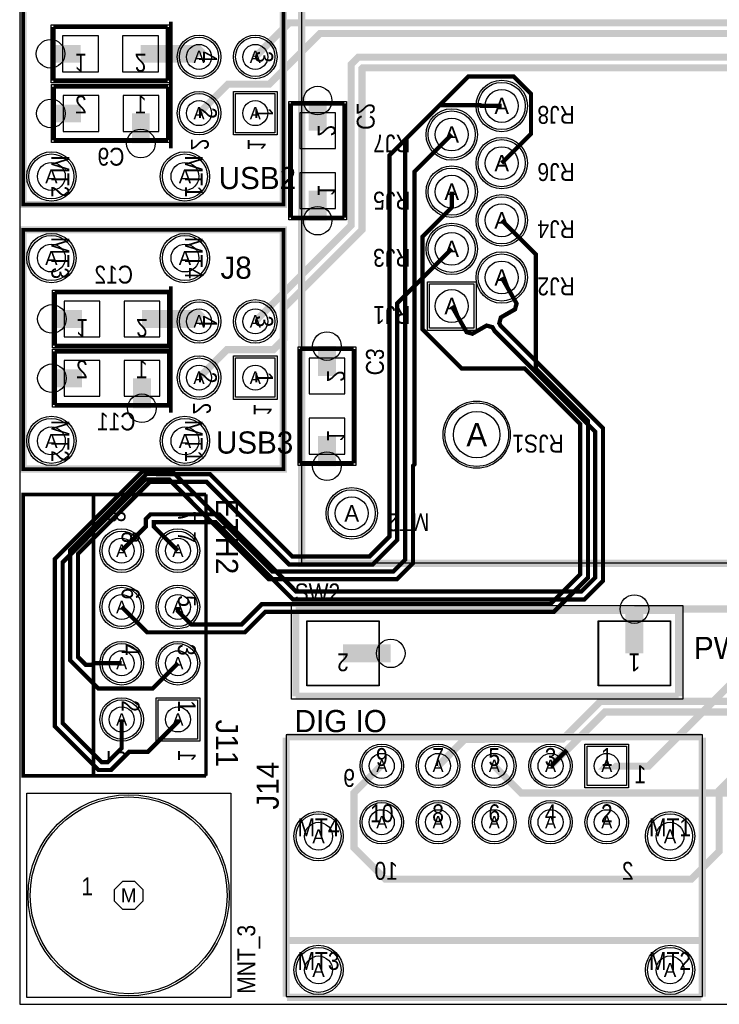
# Model space of a CAD drawing. Extents: x 5 to 3302, y 5 to 2160.
# Tile 1 of 4: x 5 to 984, y 5 to 1383. Entities that reach past the tile are written whole.
import ezdxf
from ezdxf.enums import TextEntityAlignment as Align

# ---------------------------------------------------------------- set-up
doc = ezdxf.new("R2010")
doc.units = 0
for name, color, linetype in [('ASSEMBLY', 12, 'CONTINUOUS'), ('BOND', 85, 'CONTINUOUS'), ('BOUND', 85, 'CONTINUOUS'), ('COND', 4, 'CONTINUOUS'), ('COND2', 1, 'CONTINUOUS'), ('PACKAGES', 202, 'CONTINUOUS'), ('SILK_SCREEN', 85, 'CONTINUOUS'), ('SILK_SCREEN2', 2, 'CONTINUOUS'), ('SOLDER_MASK', 85, 'CONTINUOUS'), ('TEXT', 12, 'CONTINUOUS')]:
    doc.layers.add(name, color=color, linetype=linetype)

# ---------------------------------------------------------------- blocks, each defined once
blk = doc.blocks.new('FIGURE_CIRCLE')
blk.add_circle((0, 0), 0.5)
blk = doc.blocks.new('FIGURE_OCT')
blk.add_lwpolyline([(-0.5, -0.2071), (-0.5, 0.2071), (-0.2071, 0.5), (0.2071, 0.5), (0.5, 0.2071), (0.5, -0.2071), (0.2071, -0.5), (-0.2071, -0.5)], close=True)

msp = doc.modelspace()

# ---------------------------------------------------------------- linework, layer by layer
at = {"layer": 'ASSEMBLY', "const_width": 6}
for points in [[(52, 1372.5), (52, 1297.5)], [(212, 1372.5), (52, 1372.5)], [(212, 1297.5), (212, 1372.5)], [(52, 1297.5), (212, 1297.5)], [(52.5, 1289), (52.5, 1214)], [(212.5, 1289), (52.5, 1289)], [(212.5, 1214), (212.5, 1289)], [(459.5, 1265.5), (384.5, 1265.5)], [(384.5, 1265.5), (384.5, 1105.5)], [(459.5, 1105.5), (459.5, 1265.5)], [(52.5, 1214), (212.5, 1214)], [(384.5, 1105.5), (459.5, 1105.5)], [(54, 1001.5), (54, 926.5)], [(214, 1001.5), (54, 1001.5)], [(214, 926.5), (214, 1001.5)], [(54, 926.5), (214, 926.5)], [(472.5, 922), (397.5, 922)], [(397.5, 922), (397.5, 762)], [(472.5, 762), (472.5, 922)], [(54, 918.5), (54, 843.5)], [(214, 918.5), (54, 918.5)], [(214, 843.5), (214, 918.5)], [(54, 843.5), (214, 843.5)], [(397.5, 762), (472.5, 762)]]:
    msp.add_lwpolyline(points, dxfattribs=at)
at = {"layer": 'BOND'}
for points in [[(507.42, 541.06), (507.42, 451.06), (407.42, 451.06), (407.42, 541.06)], [(915.42, 541.06), (915.42, 451.06), (815.42, 451.06), (815.42, 541.06)]]:
    msp.add_lwpolyline(points, close=True, dxfattribs=at)
at = {"layer": 'BOUND'}
for points in [[(2519.69, 1622.05), (2519.69, 622.05), (399.69, 622.05), (399.69, 1622.05)], [(9.85, 1458.66), (9.85, 1124.02), (374.02, 1124.02), (374.02, 1458.66)], [(49, 1375.5), (215, 1375.5), (215, 1294.5), (49, 1294.5)], [(215.5, 1211), (49.5, 1211), (49.5, 1292), (215.5, 1292)], [(381.5, 1102.5), (381.5, 1268.5), (462.5, 1268.5), (462.5, 1102.5)], [(9.85, 1088.58), (9.85, 753.94), (374.02, 753.94), (374.02, 1088.58)], [(51, 1004.5), (217, 1004.5), (217, 923.5), (51, 923.5)], [(394.5, 759), (394.5, 925), (475.5, 925), (475.5, 759)], [(217, 840.5), (51, 840.5), (51, 921.5), (217, 921.5)], [(9.84, 718.5), (9.84, 324.8), (265.75, 324.8), (265.75, 718.5)], [(933.42, 563.06), (933.42, 432.06), (385.42, 432.06), (385.42, 563.06)], [(377.95, 15.75), (960.63, 15.75), (960.63, 381.89), (377.95, 381.89)], [(14.68, 14.68), (14.68, 300.28), (300.28, 300.28), (300.28, 14.68)]]:
    msp.add_lwpolyline(points, close=True, dxfattribs=at)
at = {"layer": 'BOUND', "const_width": 10}
for points in [[(377.95, 15.75), (377.95, 377.95)], [(960.63, 377.95), (960.63, 15.75)]]:
    msp.add_lwpolyline(points, dxfattribs=at)
at = {"layer": 'COND'}
for points, const_width in [([(679.69, 1182.05), (720.69, 1223.05), (720.69, 1279.04), (696.68, 1303.05), (632.7, 1303.05), (522.5, 1192.85), (522.5, 659.51), (494.49, 631.5), (386.56, 631.5), (271.06, 747), (191.55, 747.01), (182.45, 747.01), (75.5, 640.06), (75.5, 486.44), (115.16, 446.78), (190.88, 446.78), (226.38, 482.28)], 6), ([(609.69, 1062.05), (533.5, 985.86), (533.5, 654.95), (499.05, 620.5), (382, 620.5), (266.5, 736), (191.54, 736.01), (187.01, 736.01), (86.5, 635.5), (86.5, 491), (97.58, 479.92), (106.06, 479.92), (108.42, 482.28), (147.64, 482.28)], 6), ([(679.69, 1022.05), (700.51, 985.62), (698.28, 977.44), (678.48, 966.12), (676.26, 957.94), (678.5, 954.01), (821.5, 811), (821.5, 597.44), (795.56, 571.5), (387.44, 571.5), (279.31, 679.63), (192.51, 679.63), (192.51, 673.63), (226.38, 639.76)], 6), ([(609.69, 982.05), (630.51, 945.61), (638.68, 943.38), (658.52, 954.72), (666.7, 952.48), (669.67, 947.27), (810.5, 806.44), (810.5, 602), (791, 582.5), (392, 582.5), (283.87, 690.63), (187.95, 690.63), (181.51, 684.19), (181.51, 673.63), (147.64, 639.76)], 6), ([(865.42, 496.06), (865.42, 558.06)], 25), ([(457.42, 496.06), (524.42, 496.06)], 25), ([(590.66, 338.58), (627.58, 375.5), (653.17, 375.5), (653.75, 376.08), (765.08, 376.08), (818, 429), (1010.34, 429), (1081.34, 500), (1335.22, 500), (1354.91, 480.31), (1358.27, 480.31)], 10), ([(770.93, 360.71), (824.22, 414), (1004.12, 414), (1004.13, 413.99), (1016.55, 413.99), (1087.56, 485), (1300.54, 485), (1342.73, 442.81), (1371.19, 442.81), (1378.27, 435.73), (1392.43, 435.73), (1437.01, 480.31)], 10), ([(770.93, 360.71), (770.79, 360.71), (748.29, 338.21)], 10), ([(748.03, 338.58), (748.8, 338.58), (770.93, 360.71)], 6), ([(590.66, 338.58), (590.29, 338.21)], 10), ([(590.55, 338.58), (590.66, 338.58)], 6)]:
    msp.add_lwpolyline(points, dxfattribs=dict(at, const_width=const_width))
for points in [[(307.15, 1279.47), (362.15, 1279.47), (362.15, 1224.47), (307.15, 1224.47)], [(640.69, 1013.05), (640.69, 951.05), (578.69, 951.05), (578.69, 1013.05)], [(307.15, 909.39), (362.15, 909.39), (362.15, 854.39), (307.15, 854.39)], [(507.42, 541.06), (507.42, 451.06), (407.42, 451.06), (407.42, 541.06)], [(915.42, 541.06), (915.42, 451.06), (815.42, 451.06), (815.42, 541.06)], [(198.88, 431.04), (253.88, 431.04), (253.88, 376.04), (198.88, 376.04)], [(799.27, 311.08), (799.27, 366.08), (854.27, 366.08), (854.27, 311.08)]]:
    msp.add_lwpolyline(points, close=True, dxfattribs=at)
msp.add_lwpolyline([(511.81, 338.58, 6, 6, 0), (510.66, 338.58, 6, 6, 0), (510.29, 338.21, 10, 10, 0), (472.79, 300.71, 10, 10, 0), (472.79, 223.98, 10, 10, 0), (516.79, 179.98, 10, 10, 0), (944.98, 179.98, 10, 10, 0), (984, 219, 10, 10, 0), (984, 304, 10, 10, 0), (1008, 328, 10, 10, 0), (1008, 384.22, 10, 10, 0), (1093.78, 470, 10, 10, 0), (1289.84, 470, 10, 10, 0), (1358.27, 401.57, 10, 10, 0)], format="xyseb", dxfattribs=at)
for centre, radius in [((255.91, 1330.71), 27.5), ((334.65, 1330.71), 27.5), ((679.69, 1262.05), 33), ((255.91, 1251.97), 27.5), ((609.69, 1222.05), 33), ((679.69, 1182.05), 33), ((49.22, 1163.39), 31.5), ((236.22, 1163.39), 31.5), ((609.69, 1142.05), 33), ((679.69, 1102.05), 33), ((609.69, 1062.05), 33), ((49.22, 1049.21), 31.5), ((236.22, 1049.21), 31.5), ((679.69, 1022.05), 33), ((255.91, 960.63), 27.5), ((334.65, 960.63), 27.5), ((255.91, 881.89), 27.5), ((644.69, 802.05), 44.5), ((49.22, 793.31), 31.5), ((236.22, 793.31), 31.5), ((469.69, 692.05), 33), ((147.64, 639.76), 27.5), ((226.38, 639.76), 27.5), ((147.64, 561.02), 27.5), ((226.38, 561.02), 27.5), ((147.64, 482.28), 27.5), ((226.38, 482.28), 27.5), ((147.64, 403.54), 27.5), ((511.81, 338.58), 27.5), ((590.55, 338.58), 27.5), ((669.29, 338.58), 27.5), ((748.03, 338.58), 27.5), ((157.48, 157.48), 137.79), ((511.81, 259.84), 27.5), ((590.55, 259.84), 27.5), ((669.29, 259.84), 27.5), ((748.03, 259.84), 27.5), ((826.77, 259.84), 27.5), ((423.23, 240.15), 31.5), ((915.35, 240.15), 31.5), ((423.23, 53.15), 31.5), ((915.35, 53.15), 31.5)]:
    msp.add_circle(centre, radius, dxfattribs=at)
at = {"layer": 'COND2'}
for points, const_width in [([(334.65, 1330.82), (382.14, 1378.31), (1558.09, 1378.31), (1634.97, 1301.42), (1634.98, 1301.42), (1643.76, 1292.63), (1643.77, 1292.62), (1643.77, 1289.71), (1643.79, 1117.95), (1643.8, 957.31), (1643.81, 929.75), (1670, 903.55), (1670, 400), (1617.3, 347.3), (1617.3, 198.69), (1641.34, 174.65), (1641.34, 35.01)], 10), ([(255.91, 1251.97), (296.34, 1292.4), (354.15, 1292.4), (425.06, 1363.31), (1322.78, 1363.31)], 10), ([(90, 1335), (48, 1335)], 25), ([(255.91, 1330.71), (251.62, 1335), (174, 1335)], 25), ([(334.28, 1330.45), (334.65, 1330.82)], 10), ([(334.65, 960.63), (469, 1094.98), (469, 1320.3), (479, 1330.31), (1200.8, 1330.31)], 10), ([(334.65, 1330.71), (334.65, 1330.82)], 6), ([(255.91, 881.89), (295.02, 921), (359.91, 921), (374.5, 935.59), (374.5, 979.09), (484, 1088.59), (484, 1314.09), (485.21, 1315.3), (1194.59, 1315.3), (1625, 884.89), (1625, 425), (1576.01, 376.01), (1576, 376.01), (1561, 361.01), (1532.22, 361.01), (1519.34, 348.12), (1519.34, 208.66), (1541.34, 186.66), (1541.34, 35.01)], 10), ([(422, 1227.5), (422, 1269.5)], 25), ([(90.5, 1251.5), (48.5, 1251.5)], 25), ([(679.69, 1262.05), (650.69, 1262.05), (649.69, 1263.05), (592.7, 1263.05), (544.5, 1214.85), (544.5, 627), (528.26, 610.76), (358.24, 610.76), (218.5, 750.5), (176.5, 750.5), (54, 628), (54, 394), (115.11, 332.89), (132.72, 332.89), (158.19, 358.36), (184.35, 358.36), (213.93, 387.94), (213.94, 387.94), (226.38, 400.38), (226.38, 403.54)], 6), ([(174.5, 1251.5), (174.5, 1209.5)], 25), ([(609.69, 1222.05), (557.69, 1170.05), (557.69, 760.63), (555.5, 758.44), (555.5, 622.44), (532.82, 599.76), (353.68, 599.76), (213.94, 739.5), (181.06, 739.5), (65, 623.44), (65, 398.56), (119.67, 343.89), (128.16, 343.89), (147.64, 363.37), (147.64, 403.54)], 6), ([(609.69, 1142.05), (609.69, 1120.04), (568.69, 1079.04), (568.69, 949.73), (623.92, 894.5), (711.94, 894.5), (789.5, 816.94), (789.5, 606.56), (747.94, 565), (343.93, 565), (315.45, 536.52), (244.98, 536.52), (226.38, 555.12), (226.38, 561.02)], 6), ([(422, 1143.5), (422, 1101.5)], 25), ([(679.69, 1102.05), (727.5, 1054.24), (727.5, 894.5), (800.5, 821.5), (800.5, 602), (752.5, 554), (348.49, 554), (320.01, 525.52), (183.14, 525.52), (147.64, 561.02)], 6), ([(92, 964), (50, 964)], 25), ([(255.91, 960.63), (252.54, 964), (176, 964)], 25), ([(435, 884), (435, 926)], 25), ([(92, 881), (50, 881)], 25), ([(176, 881), (176, 839)], 25), ([(435, 800), (435, 758)], 25), ([(1390.79, 339.01), (1390.79, 317.01), (1391.34, 316.46), (1391.34, 259.91), (1341.43, 210), (1172.01, 210), (1075, 307.01), (1075, 514), (1030.94, 558.06), (865.42, 558.06)], 10), ([(826.77, 338.58), (826.66, 338.58), (826.29, 338.21), (885.21, 338.21), (1050, 503)], 10)]:
    msp.add_lwpolyline(points, dxfattribs=dict(at, const_width=const_width))
for points in [[(115, 1360), (65, 1360), (65, 1310), (115, 1310)], [(199, 1360), (149, 1360), (149, 1310), (199, 1310)], [(65.5, 1226.5), (115.5, 1226.5), (115.5, 1276.5), (65.5, 1276.5)], [(149.5, 1226.5), (199.5, 1226.5), (199.5, 1276.5), (149.5, 1276.5)], [(307.15, 1279.47), (362.15, 1279.47), (362.15, 1224.47), (307.15, 1224.47)], [(397, 1252.5), (397, 1202.5), (447, 1202.5), (447, 1252.5)], [(397, 1168.5), (397, 1118.5), (447, 1118.5), (447, 1168.5)], [(640.69, 1013.05), (640.69, 951.05), (578.69, 951.05), (578.69, 1013.05)], [(117, 989), (67, 989), (67, 939), (117, 939)], [(201, 989), (151, 989), (151, 939), (201, 939)], [(307.15, 909.39), (362.15, 909.39), (362.15, 854.39), (307.15, 854.39)], [(67, 856), (117, 856), (117, 906), (67, 906)], [(151, 856), (201, 856), (201, 906), (151, 906)], [(410, 909), (410, 859), (460, 859), (460, 909)], [(410, 825), (410, 775), (460, 775), (460, 825)], [(198.88, 431.04), (253.88, 431.04), (253.88, 376.04), (198.88, 376.04)], [(799.27, 311.08), (799.27, 366.08), (854.27, 366.08), (854.27, 311.08)]]:
    msp.add_lwpolyline(points, close=True, dxfattribs=at)
msp.add_lwpolyline([(669.29, 338.58, 6, 6, 0), (669.29, 338.21, 10, 10, 0), (706.79, 300.71, 10, 10, 0), (992.71, 300.71, 10, 10, 0), (1001, 309, 10, 10, 0), (1023, 309, 10, 10, 0)], format="xyseb", dxfattribs=at)
for centre, radius in [((255.91, 1330.71), 27.5), ((334.65, 1330.71), 27.5), ((679.69, 1262.05), 33), ((255.91, 1251.97), 27.5), ((609.69, 1222.05), 33), ((679.69, 1182.05), 33), ((49.22, 1163.39), 31.5), ((236.22, 1163.39), 31.5), ((609.69, 1142.05), 33), ((679.69, 1102.05), 33), ((609.69, 1062.05), 33), ((49.22, 1049.21), 31.5), ((236.22, 1049.21), 31.5), ((679.69, 1022.05), 33), ((255.91, 960.63), 27.5), ((334.65, 960.63), 27.5), ((255.91, 881.89), 27.5), ((644.69, 802.05), 44.5), ((49.22, 793.31), 31.5), ((236.22, 793.31), 31.5), ((469.69, 692.05), 33), ((147.64, 639.76), 27.5), ((226.38, 639.76), 27.5), ((147.64, 561.02), 27.5), ((226.38, 561.02), 27.5), ((147.64, 482.28), 27.5), ((226.38, 482.28), 27.5), ((147.64, 403.54), 27.5), ((511.81, 338.58), 27.5), ((590.55, 338.58), 27.5), ((669.29, 338.58), 27.5), ((748.03, 338.58), 27.5), ((157.48, 157.48), 137.79), ((511.81, 259.84), 27.5), ((590.55, 259.84), 27.5), ((669.29, 259.84), 27.5), ((748.03, 259.84), 27.5), ((826.77, 259.84), 27.5), ((423.23, 240.15), 31.5), ((915.35, 240.15), 31.5), ((423.23, 53.15), 31.5), ((915.35, 53.15), 31.5)]:
    msp.add_circle(centre, radius, dxfattribs=at)
at = {"layer": 'PACKAGES'}
msp.add_lwpolyline([(5, 5), (3302.09, 5), (3302.09, 2160.35), (2898.7, 2160.35), (2898.7, 1904.45), (1865.08, 1904.45), (1865.08, 2160.35), (5, 2160.35)], close=True, dxfattribs=at)
at = {"layer": 'SILK_SCREEN'}
for points, const_width in [([(2519.69, 1622.05), (2519.69, 622.05), (399.69, 622.05), (399.69, 1622.05), (2519.69, 1622.05)], 10), ([(9.85, 1458.66), (9.85, 1124.02), (374.02, 1124.02), (374.02, 1458.66), (9.85, 1458.66)], 10), ([(52, 1372.5), (52, 1297.5)], 6), ([(212, 1372.5), (52, 1372.5)], 6), ([(212, 1297.5), (212, 1372.5)], 6), ([(52, 1297.5), (212, 1297.5)], 6), ([(52.5, 1289), (52.5, 1214)], 6), ([(212.5, 1289), (52.5, 1289)], 6), ([(212.5, 1214), (212.5, 1289)], 6), ([(459.5, 1265.5), (384.5, 1265.5)], 6), ([(384.5, 1265.5), (384.5, 1105.5)], 6), ([(459.5, 1105.5), (459.5, 1265.5)], 6), ([(52.5, 1214), (212.5, 1214)], 6), ([(384.5, 1105.5), (459.5, 1105.5)], 6), ([(9.85, 1088.58), (9.85, 753.94), (374.02, 753.94), (374.02, 1088.58), (9.85, 1088.58)], 10), ([(54, 1001.5), (54, 926.5)], 6), ([(214, 1001.5), (54, 1001.5)], 6), ([(214, 926.5), (214, 1001.5)], 6), ([(54, 926.5), (214, 926.5)], 6), ([(472.5, 922), (397.5, 922)], 6), ([(397.5, 922), (397.5, 762)], 6), ([(472.5, 762), (472.5, 922)], 6), ([(54, 918.5), (54, 843.5)], 6), ([(214, 918.5), (54, 918.5)], 6), ([(214, 843.5), (214, 918.5)], 6), ([(54, 843.5), (214, 843.5)], 6), ([(397.5, 762), (472.5, 762)], 6), ([(265.75, 718.5), (9.84, 718.5), (9.84, 324.8), (265.75, 324.8)], 5), ([(108.27, 718.5), (108.27, 324.8)], 5), ([(391.42, 556.06), (927.42, 556.06)], 10), ([(391.42, 436.06), (391.42, 556.06)], 10), ([(927.42, 556.06), (927.42, 436.06)], 10), ([(927.42, 436.06), (391.42, 436.06)], 10), ([(379.29, 379.21), (959.29, 379.21)], 10), ([(379.29, 94.21), (959.29, 94.21)], 10), ([(959.29, 14.76), (379.29, 14.76)], 10)]:
    msp.add_lwpolyline(points, dxfattribs=dict(at, const_width=const_width))
at = {"layer": 'SOLDER_MASK', "const_width": 5}
for points in [[(374.02, 1458.66), (374.02, 1124.02), (9.85, 1124.02), (9.85, 1458.66), (374.02, 1458.66)], [(216.54, 1379.92), (216.54, 1202.76)], [(374.02, 1088.58), (374.02, 753.94), (9.85, 753.94), (9.85, 1088.58), (374.02, 1088.58)], [(216.54, 1009.84), (216.54, 832.68)], [(265.75, 718.5), (265.75, 324.8)]]:
    msp.add_lwpolyline(points, dxfattribs=at)
at = {"layer": 'SOLDER_MASK'}
for points in [[(304.15, 1282.47), (365.15, 1282.47), (365.15, 1221.47), (304.15, 1221.47)], [(643.69, 1016.05), (643.69, 948.05), (575.69, 948.05), (575.69, 1016.05)], [(304.15, 912.39), (365.15, 912.39), (365.15, 851.39), (304.15, 851.39)], [(507.92, 541.56), (507.92, 450.56), (406.92, 450.56), (406.92, 541.56)], [(915.92, 541.56), (915.92, 450.56), (814.92, 450.56), (814.92, 541.56)], [(195.88, 434.04), (256.88, 434.04), (256.88, 373.04), (195.88, 373.04)], [(796.27, 308.08), (796.27, 369.08), (857.27, 369.08), (857.27, 308.08)]]:
    msp.add_lwpolyline(points, close=True, dxfattribs=at)
for centre, radius in [((255.91, 1330.71), 30.5), ((334.65, 1330.71), 30.5), ((679.69, 1262.05), 36), ((255.91, 1251.97), 30.5), ((609.69, 1222.05), 36), ((679.69, 1182.05), 36), ((49.22, 1163.39), 34.5), ((236.22, 1163.39), 34.5), ((609.69, 1142.05), 36), ((679.69, 1102.05), 36), ((609.69, 1062.05), 36), ((49.22, 1049.21), 34.5), ((236.22, 1049.21), 34.5), ((679.69, 1022.05), 36), ((255.91, 960.63), 30.5), ((334.65, 960.63), 30.5), ((255.91, 881.89), 30.5), ((644.69, 802.05), 47), ((49.22, 793.31), 34.5), ((236.22, 793.31), 34.5), ((469.69, 692.05), 36), ((147.64, 639.76), 30.5), ((226.38, 639.76), 30.5), ((147.64, 561.02), 30.5), ((226.38, 561.02), 30.5), ((147.64, 482.28), 30.5), ((226.38, 482.28), 30.5), ((147.64, 403.54), 30.5), ((511.81, 338.58), 30.5), ((590.55, 338.58), 30.5), ((669.29, 338.58), 30.5), ((748.03, 338.58), 30.5), ((157.48, 157.48), 140.79), ((511.81, 259.84), 30.5), ((590.55, 259.84), 30.5), ((669.29, 259.84), 30.5), ((748.03, 259.84), 30.5), ((826.77, 259.84), 30.5), ((423.23, 240.15), 34.5), ((915.35, 240.15), 34.5), ((423.23, 53.15), 34.5), ((915.35, 53.15), 34.5)]:
    msp.add_circle(centre, radius, dxfattribs=at)

# ---------------------------------------------------------------- block references
at = {"layer": 'MANUFACTURING_NCDRILL_FIGURE'}
for name, p, xscale, yscale in [('FIGURE_CIRCLE', (48, 1335), 40, 40), ('FIGURE_CIRCLE', (255.91, 1330.71), 35, 35), ('FIGURE_CIRCLE', (334.65, 1330.71), 35, 35), ('FIGURE_CIRCLE', (422, 1269.5), 40, 40), ('FIGURE_CIRCLE', (679.69, 1262.05), 46, 46), ('FIGURE_CIRCLE', (48.5, 1251.5), 40, 40), ('FIGURE_CIRCLE', (255.91, 1251.97), 35, 35), ('FIGURE_CIRCLE', (334.65, 1251.97), 35, 35), ('FIGURE_CIRCLE', (609.69, 1222.05), 46, 46), ('FIGURE_CIRCLE', (174.5, 1209.5), 40, 40), ('FIGURE_CIRCLE', (679.69, 1182.05), 46, 46), ('FIGURE_CIRCLE', (49.22, 1163.39), 39, 39), ('FIGURE_CIRCLE', (236.22, 1163.39), 39, 39), ('FIGURE_CIRCLE', (609.69, 1142.05), 46, 46), ('FIGURE_CIRCLE', (422, 1101.5), 40, 40), ('FIGURE_CIRCLE', (679.69, 1102.05), 46, 46), ('FIGURE_CIRCLE', (609.69, 1062.05), 46, 46), ('FIGURE_CIRCLE', (49.22, 1049.21), 39, 39), ('FIGURE_CIRCLE', (236.22, 1049.21), 39, 39), ('FIGURE_CIRCLE', (679.69, 1022.05), 46, 46), ('FIGURE_CIRCLE', (609.69, 982.05), 46, 46), ('FIGURE_CIRCLE', (50, 964), 40, 40), ('FIGURE_CIRCLE', (255.91, 960.63), 35, 35), ('FIGURE_CIRCLE', (334.65, 960.63), 35, 35), ('FIGURE_CIRCLE', (435, 926), 40, 40), ('FIGURE_CIRCLE', (50, 881), 40, 40), ('FIGURE_CIRCLE', (255.91, 881.89), 35, 35), ('FIGURE_CIRCLE', (334.65, 881.89), 35, 35), ('FIGURE_CIRCLE', (176, 839), 40, 40), ('FIGURE_CIRCLE', (644.69, 802.05), 65, 65), ('FIGURE_CIRCLE', (49.22, 793.31), 39, 39), ('FIGURE_CIRCLE', (236.22, 793.31), 39, 39), ('FIGURE_CIRCLE', (435, 758), 40, 40), ('FIGURE_CIRCLE', (469.69, 692.05), 46, 46), ('FIGURE_CIRCLE', (147.64, 639.76), 35, 35), ('FIGURE_CIRCLE', (226.38, 639.76), 35, 35), ('FIGURE_CIRCLE', (147.64, 561.02), 35, 35), ('FIGURE_CIRCLE', (226.38, 561.02), 35, 35), ('FIGURE_CIRCLE', (865.42, 558.06), 40, 40), ('FIGURE_CIRCLE', (524.42, 496.06), 40, 40), ('FIGURE_CIRCLE', (147.64, 482.28), 35, 35), ('FIGURE_CIRCLE', (226.38, 482.28), 35, 35), ('FIGURE_CIRCLE', (147.64, 403.54), 35, 35), ('FIGURE_CIRCLE', (226.38, 403.54), 35, 35), ('FIGURE_CIRCLE', (511.81, 338.58), 35, 35), ('FIGURE_CIRCLE', (590.55, 338.58), 35, 35), ('FIGURE_CIRCLE', (669.29, 338.58), 35, 35), ('FIGURE_CIRCLE', (748.03, 338.58), 35, 35), ('FIGURE_CIRCLE', (826.77, 338.58), 35, 35), ('FIGURE_CIRCLE', (511.81, 259.84), 35, 35), ('FIGURE_CIRCLE', (590.55, 259.84), 35, 35), ('FIGURE_CIRCLE', (669.29, 259.84), 35, 35), ('FIGURE_CIRCLE', (748.03, 259.84), 35, 35), ('FIGURE_CIRCLE', (826.77, 259.84), 35, 35), ('FIGURE_CIRCLE', (423.23, 240.15), 39, 39), ('FIGURE_CIRCLE', (915.35, 240.15), 39, 39), ('FIGURE_OCT', (157.48, 157.48), 39.37, 39.37), ('FIGURE_CIRCLE', (423.23, 53.15), 39, 39), ('FIGURE_CIRCLE', (915.35, 53.15), 39, 39)]:
    msp.add_blockref(name, p, dxfattribs=dict(at, xscale=xscale, yscale=yscale))

# ---------------------------------------------------------------- texts
for s, height, p in [('A', 17.5, (255.91, 1330.71)), ('A', 17.5, (334.65, 1330.71)), ('A', 23, (679.69, 1262.05)), ('A', 17.5, (255.91, 1251.97)), ('A', 17.5, (334.65, 1251.97)), ('A', 23, (609.69, 1222.05)), ('A', 23, (679.69, 1182.05)), ('A', 19.5, (49.22, 1163.39)), ('A', 19.5, (236.22, 1163.39)), ('A', 23, (609.69, 1142.05)), ('A', 23, (679.69, 1102.05)), ('A', 23, (609.69, 1062.05)), ('A', 19.5, (49.22, 1049.21)), ('A', 19.5, (236.22, 1049.21)), ('A', 23, (679.69, 1022.05)), ('A', 23, (609.69, 982.05)), ('A', 17.5, (255.91, 960.63)), ('A', 17.5, (334.65, 960.63)), ('A', 17.5, (255.91, 881.89)), ('A', 17.5, (334.65, 881.89)), ('A', 32.5, (644.69, 802.05)), ('A', 19.5, (49.22, 793.31)), ('A', 19.5, (236.22, 793.31)), ('A', 23, (469.69, 692.05)), ('A', 17.5, (147.64, 639.76)), ('A', 17.5, (226.38, 639.76)), ('A', 17.5, (147.64, 561.02)), ('A', 17.5, (226.38, 561.02)), ('A', 17.5, (147.64, 482.28)), ('A', 17.5, (226.38, 482.28)), ('A', 17.5, (147.64, 403.54)), ('A', 17.5, (226.38, 403.54)), ('A', 17.5, (511.81, 338.58)), ('A', 17.5, (590.55, 338.58)), ('A', 17.5, (669.29, 338.58)), ('A', 17.5, (748.03, 338.58)), ('A', 17.5, (826.77, 338.58)), ('A', 17.5, (511.81, 259.84)), ('A', 17.5, (590.55, 259.84)), ('A', 17.5, (669.29, 259.84)), ('A', 17.5, (748.03, 259.84)), ('A', 17.5, (826.77, 259.84)), ('A', 19.5, (423.23, 240.15)), ('A', 19.5, (915.35, 240.15)), ('M', 19.68, (157.48, 157.48)), ('A', 19.5, (423.23, 53.15)), ('A', 19.5, (915.35, 53.15))]:
    msp.add_text(s, height=height, dxfattribs=at).set_placement(p, align=Align.MIDDLE_CENTER)
at = {"layer": 'SILK_SCREEN'}
for s, p in [('USB2', (283.46, 1145.67)), ('USB3', (279.53, 775.59)), ('PWR', (948.82, 488.19)), ('DIG IO', (389.76, 385.83))]:
    msp.add_text(s, height=31, dxfattribs=at).set_placement(p)
msp.add_text('ETH2', height=31, rotation=270, dxfattribs=at).set_placement((279.53, 712.6))
at = {"layer": 'SILK_SCREEN', "text_generation_flag": 2, "width": 0.88}
for s, p in [('8', (127.95, 679.13)), ('7', (226.38, 679.13)), ('2', (127.95, 344.48)), ('1', (226.38, 344.48))]:
    msp.add_text(s, height=25, rotation=270, dxfattribs=at).set_placement(p)
at = {"layer": 'SILK_SCREEN2', "text_generation_flag": 2, "width": 0.88}
for s, p in [('2', (244.5, 1200)), ('1', (324, 1199.5)), ('2', (247.5, 830.5)), ('1', (332.5, 828.5))]:
    msp.add_text(s, height=25, rotation=270, dxfattribs=at).set_placement(p)
for s, p in [('9', (474.29, 309.21)), ('1', (882.09, 314.21)), ('10', (534.29, 179.21)), ('2', (864.29, 179.21))]:
    msp.add_text(s, height=25, dxfattribs=at).set_placement(p)
at = {"layer": 'TEXT', "width": 0.88}
for s, rotation, p in [('4', 270, (255.91, 1330.71)), ('3', 270, (334.65, 1330.71)), ('2', 270, (255.91, 1251.97)), ('1', 270, (334.65, 1251.97)), ('MT2', 270, (49.22, 1163.39)), ('MT1', 270, (236.22, 1163.39)), ('MT3', 270, (49.22, 1049.21)), ('MT4', 270, (236.22, 1049.21)), ('4', 270, (255.91, 960.63)), ('3', 270, (334.65, 960.63)), ('2', 270, (255.91, 881.89)), ('1', 270, (334.65, 881.89)), ('MT2', 270, (49.22, 793.31)), ('MT1', 270, (236.22, 793.31)), ('2', 180, (457.42, 496.06)), ('1', 180, (865.42, 496.06))]:
    msp.add_text(s, height=25, rotation=rotation, dxfattribs=at).set_placement(p, align=Align.CENTER)
at = {"layer": 'TEXT', "text_generation_flag": 2, "width": 0.88}
for s, rotation, p in [('1', 180, (90, 1335)), ('2', 180, (174, 1335)), ('2', 270, (422, 1227.5)), ('1', 270, (422, 1143.5)), ('1', 180, (92, 964)), ('2', 180, (176, 964)), ('2', 270, (435, 884)), ('1', 270, (435, 800))]:
    msp.add_text(s, height=25, rotation=rotation, dxfattribs=at).set_placement(p, align=Align.CENTER)
for s, p in [('2', (90.5, 1251.5)), ('1', (174.5, 1251.5)), ('2', (92, 881)), ('1', (176, 881))]:
    msp.add_text(s, height=25, dxfattribs=at).set_placement(p, align=Align.CENTER)
for s, p in [('C2', (476.7, 1228.6)), ('C2', (476.7, 1228.6)), ('C3', (489.7, 885.1)), ('C3', (489.7, 885.1))]:
    msp.add_text(s, height=25, rotation=270, dxfattribs=at).set_placement(p)
at = {"layer": 'TEXT', "width": 0.88}
for s, rotation, p in [('RJ8', 180, (729.69, 1262.05)), ('RJ7', 180, (499.69, 1222.05)), ('RJ6', 180, (729.69, 1182.05)), ('RJ5', 180, (499.69, 1142.05)), ('RJ4', 180, (729.69, 1102.05)), ('RJ3', 180, (499.69, 1062.05)), ('RJ2', 180, (729.69, 1022.05)), ('RJ1', 180, (499.69, 982.05)), ('RJS1', 180, (694.69, 802.05)), ('MT2', 180, (519.69, 692.05)), ('8', 270, (147.64, 650.39)), ('7', 270, (226.38, 650.39)), ('6', 270, (147.64, 571.65)), ('5', 270, (226.38, 561.02)), ('4', 270, (147.64, 492.91)), ('3', 270, (226.38, 492.91)), ('2', 270, (147.64, 414.17)), ('1', 270, (226.38, 414.17))]:
    msp.add_text(s, height=25, rotation=rotation, dxfattribs=at).set_placement(p, align=Align.RIGHT)
at = {"layer": 'TEXT', "text_generation_flag": 2, "width": 0.88}
for s, p in [('C9', (151.5, 1178.5)), ('C9', (151.5, 1178.5)), ('C12', (163.5, 1013.5)), ('C12', (163.5, 1013.5)), ('C11', (167, 808)), ('C11', (167, 808))]:
    msp.add_text(s, height=25, dxfattribs=at).set_placement(p)
at = {"layer": 'TEXT'}
msp.add_text('J8', height=31, dxfattribs=at).set_placement((285.98, 1020.24))
msp.add_text('J8', height=31, dxfattribs=at).set_placement((285.98, 1020.24))
at = {"layer": 'TEXT', "width": 0.88}
msp.add_text('SW2', height=25, dxfattribs=at).set_placement((389.76, 568.9))
msp.add_text('SW2', height=25, dxfattribs=at).set_placement((389.76, 568.9))
at = {"layer": 'TEXT'}
for s, rotation, p in [('J11', 270, (279.53, 403.54)), ('J11', 270, (279.53, 403.54)), ('J14', 90, (367.54, 277.45)), ('J14', 90, (367.54, 277.45))]:
    msp.add_text(s, height=31, rotation=rotation, dxfattribs=at).set_placement(p)
at = {"layer": 'TEXT', "width": 0.88}
for s, p in [('9', (511.81, 338.58)), ('7', (590.55, 338.58)), ('5', (669.29, 338.58)), ('3', (748.03, 338.58)), ('1', (826.77, 338.58)), ('10', (511.81, 259.84)), ('8', (590.55, 259.84)), ('6', (669.29, 259.84)), ('4', (748.03, 259.84)), ('2', (826.77, 259.84)), ('MT4', (423.23, 240.15)), ('MT1', (915.35, 240.15)), ('MT3', (423.23, 53.15)), ('MT2', (915.35, 53.15))]:
    msp.add_text(s, height=25, dxfattribs=at).set_placement(p, align=Align.CENTER)
msp.add_text('1', height=25, dxfattribs=at).set_placement((107.48, 157.48), align=Align.RIGHT)
msp.add_text('MNT_3', height=25, rotation=90, dxfattribs=at).set_placement((334.65, 19.69))

doc.saveas('drawing.dxf')
